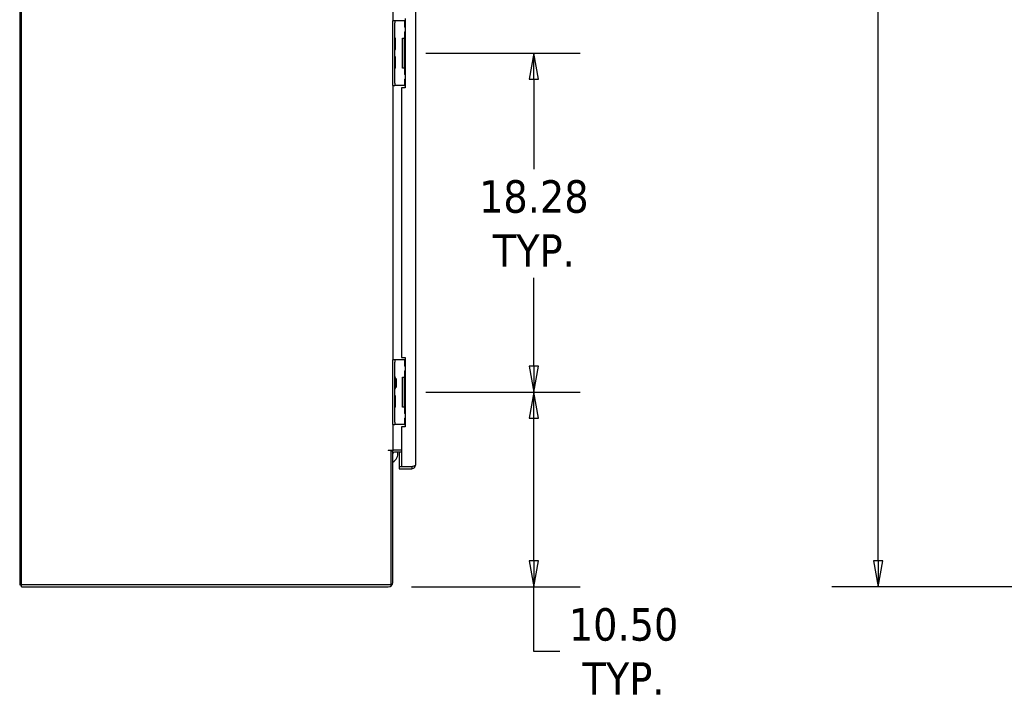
# Model space of a CAD drawing. Extents: x 784 to 1207, y 24 to 294.
# Tile 32 of 217: x 798 to 851, y 134 to 171. Entities that reach past the tile are written whole.
import ezdxf

# ---------------------------------------------------------------- set-up
doc = ezdxf.new("R2010")
doc.units = 0
doc.header["$LTSCALE"] = 4
doc.header["$MEASUREMENT"] = 0
doc.layers.get('0').update_dxf_attribs({"linetype": 'CONTINUOUS'})
doc.layers.get('DEFPOINTS').update_dxf_attribs({"linetype": 'CONTINUOUS'})
doc.styles.add('ROMANS', font='romans.shx')
doc.dimstyles.new('Default (ANSI)', dxfattribs={"dimscale": 20, "dimtxt": 0.07, "dimasz": 0.07, "dimexe": 0.125, "dimexo": 0.0625, "dimgap": 0.031496, "dimtad": 0, "dimtih": 1, "dimtoh": 1, "dimrnd": 1e-08, "dimzin": 0, "dimdsep": 46, "dimtxsty": 'ROMANS', "dimblk": 'Filled-1', "dimcen": 0.09, "dimdle": 0.393701, "dimclrd": 256, "dimclre": 256, "dimclrt": 256, "dimadec": 0, "dimazin": 0, "dimtfac": 0.928571, "dimtofl": 0, "dimtmove": 0, "dimatfit": 3, "dimfxl": 1, "dimtolj": 1, "dimtzin": 0, "dimlwd": -1, "dimlwe": -1, "dimarcsym": 0})

# ---------------------------------------------------------------- blocks, each defined once
blk = doc.blocks.new('Filled-1')
at = {"color": 0}
for p, q in [((0, 0), (-1, 0.179)), ((-1, 0.179), (-1, -0.179)), ((-1, 0), (0, 0)), ((-1, -0.179), (0, 0))]:
    blk.add_line(p, q, dxfattribs=at)
at = {"color": 0, "flags": 128}
blk.add_lwpolyline([(-1, -0.179), (0, 0), (-1, 0.179), (-1, -0.179)], dxfattribs=at)
at = {"color": 0}
blk.add_solid([(-1, -0.179), (0, 0), (-1, 0.179), (-1, -0.179)], dxfattribs=at)
blk = doc.blocks.new('*D27')
at = {"transparency": 16777216}
for p, q in [((866.328, 232.832), (842.174, 232.832)), ((844.674, 231.432), (844.674, 191.224)), ((844.674, 141.605), (844.674, 182.433)), ((865.078, 140.205), (842.174, 140.205))]:
    blk.add_line(p, q, dxfattribs=at)
at = {"layer": 'DEFPOINTS', "color": 0, "transparency": 16777216}
for p in [(844.674, 232.832), (867.578, 232.832), (866.328, 140.205)]:
    blk.add_point(p, dxfattribs=at)
at = {"transparency": 16777216, "xscale": 1.400000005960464, "yscale": 1.400000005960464, "zscale": 1.400000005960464}
for p, rotation in [((844.674, 232.832), 90), ((844.674, 140.205), 270)]:
    blk.add_blockref('Filled-1', p, dxfattribs=dict(at, rotation=rotation))
at = {"transparency": 16777216, "insert": (844.674, 186.829), "char_height": 1.4, "attachment_point": 5, "style": 'ROMANS'}
blk.add_mtext('\\A1;\\fTahoma|b0|i0;\\H1.7500;(92.6)\\P\\fTahoma|b0|i0;\\H1.7500;TOTAL\\P\\fTahoma|b0|i0;\\H1.7500;HEIGHT', dxfattribs=at)
blk = doc.blocks.new('*D4')
at = {"transparency": 16777216}
for p, q in [((820.264, 150.705), (828.593, 150.705)), ((826.093, 141.605), (826.093, 149.305)), ((819.489, 140.205), (828.593, 140.205)), ((826.093, 136.726), (826.093, 140.205)), ((827.493, 136.726), (826.093, 136.726))]:
    blk.add_line(p, q, dxfattribs=at)
at = {"layer": 'DEFPOINTS', "color": 0, "transparency": 16777216}
for p in [(819.014, 150.705), (826.093, 150.705), (818.239, 140.205)]:
    blk.add_point(p, dxfattribs=at)
at = {"transparency": 16777216, "xscale": 1.400000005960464, "yscale": 1.400000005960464, "zscale": 1.400000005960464}
for p, rotation in [((826.093, 150.705), 90), ((826.093, 140.205), 270)]:
    blk.add_blockref('Filled-1', p, dxfattribs=dict(at, rotation=rotation))
at = {"transparency": 16777216, "insert": (830.933, 136.726), "char_height": 1.4, "attachment_point": 5, "style": 'ROMANS'}
blk.add_mtext('\\A1;\\fTahoma|b0|i0;\\H1.7500;10.50\\P\\fTahoma|b0|i0;\\H1.7500;TYP.', dxfattribs=at)
blk = doc.blocks.new('*D14')
at = {"transparency": 16777216}
for p, q in [((820.264, 168.986), (828.593, 168.986)), ((826.093, 167.586), (826.093, 162.723)), ((826.093, 152.105), (826.093, 156.874)), ((820.264, 150.705), (828.593, 150.705))]:
    blk.add_line(p, q, dxfattribs=at)
at = {"layer": 'DEFPOINTS', "color": 0, "transparency": 16777216}
for p in [(819.014, 168.986), (819.014, 150.705), (826.093, 150.705)]:
    blk.add_point(p, dxfattribs=at)
at = {"transparency": 16777216, "xscale": 1.400000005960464, "yscale": 1.400000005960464, "zscale": 1.400000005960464}
for p, rotation in [((826.093, 168.986), 90), ((826.093, 150.705), 270)]:
    blk.add_blockref('Filled-1', p, dxfattribs=dict(at, rotation=rotation))
at = {"transparency": 16777216, "insert": (826.093, 159.799), "char_height": 1.4, "attachment_point": 5, "style": 'ROMANS'}
blk.add_mtext('\\A1;\\fTahoma|b0|i0;\\H1.7500;18.28\\P\\fTahoma|b0|i0;\\H1.7500;TYP.', dxfattribs=at)

msp = doc.modelspace()

# ---------------------------------------------------------------- linework, layer by layer
for p, q in [((798.358, 230.132), (798.358, 140.309)), ((798.462, 140.309), (798.462, 230.226)), ((819.707, 227.757), (819.707, 146.778)), ((818.483, 185.517), (818.483, 170.736)), ((818.587, 170.736), (818.483, 170.736)), ((818.483, 170.611), (818.483, 170.736)), ((818.483, 167.361), (818.483, 170.611)), ((818.587, 170.736), (818.587, 170.611)), ((818.65, 170.736), (818.587, 170.736)), ((818.587, 167.361), (818.587, 170.611)), ((819.109, 170.736), (818.65, 170.736)), ((819.145, 170.736), (819.109, 170.736)), ((819.109, 170.736), (819.109, 170.392)), ((819.145, 170.861), (819.145, 167.111)), ((819.145, 170.392), (819.109, 170.392)), ((819.109, 170.142), (819.145, 170.142)), ((819.109, 170.142), (819.109, 169.799)), ((818.639, 169.254), (818.639, 169.718)), ((819.014, 169.799), (819.109, 169.799)), ((819.014, 168.174), (819.014, 169.799)), ((819.145, 169.767), (819.093, 169.767)), ((819.093, 169.767), (819.093, 168.205)), ((819.145, 169.799), (819.109, 169.799)), ((818.639, 168.254), (818.639, 168.718)), ((819.109, 168.174), (819.014, 168.174)), ((819.093, 168.205), (819.145, 168.205)), ((819.109, 168.174), (819.145, 168.174)), ((819.109, 168.174), (819.109, 167.83)), ((818.483, 167.236), (818.483, 167.361)), ((818.587, 167.361), (818.587, 167.236)), ((819.145, 167.83), (819.109, 167.83)), ((819.109, 167.58), (819.145, 167.58)), ((819.109, 167.58), (819.109, 167.236)), ((818.483, 167.236), (818.587, 167.236)), ((818.483, 167.236), (818.483, 152.455)), ((818.65, 167.236), (818.587, 167.236)), ((819.109, 167.236), (818.65, 167.236)), ((818.957, 167.111), (818.957, 152.58)), ((819.145, 167.111), (818.957, 167.111)), ((819.109, 167.236), (819.145, 167.236)), ((818.587, 152.455), (818.483, 152.455)), ((818.483, 152.33), (818.483, 152.455)), ((818.587, 152.455), (818.587, 152.33)), ((818.65, 152.455), (818.587, 152.455)), ((819.109, 152.455), (818.65, 152.455)), ((818.957, 152.58), (819.145, 152.58)), ((819.145, 152.455), (819.109, 152.455)), ((819.109, 152.455), (819.109, 152.111)), ((819.145, 152.58), (819.145, 148.83)), ((818.483, 149.08), (818.483, 152.33)), ((818.587, 149.08), (818.587, 152.33)), ((819.145, 152.111), (819.109, 152.111)), ((818.639, 151.423), (818.663, 151.443)), ((818.639, 150.973), (818.639, 151.437)), ((818.663, 151.443), (818.663, 150.966)), ((819.014, 151.517), (819.109, 151.517)), ((819.014, 149.892), (819.014, 151.517)), ((819.145, 151.486), (819.093, 151.486)), ((819.093, 151.486), (819.093, 149.924)), ((819.109, 151.861), (819.145, 151.861)), ((819.109, 151.861), (819.109, 151.517)), ((819.145, 151.517), (819.109, 151.517)), ((818.639, 150.987), (818.663, 150.966)), ((818.639, 149.973), (818.639, 150.437)), ((819.109, 149.892), (819.014, 149.892)), ((819.093, 149.924), (819.145, 149.924)), ((819.109, 149.892), (819.145, 149.892)), ((819.109, 149.892), (819.109, 149.549)), ((819.145, 149.549), (819.109, 149.549)), ((819.109, 149.299), (819.145, 149.299)), ((819.109, 149.299), (819.109, 148.955)), ((818.483, 148.955), (818.483, 149.08)), ((818.483, 148.955), (818.587, 148.955)), ((818.483, 148.955), (818.483, 147.58)), ((818.587, 149.08), (818.587, 148.955)), ((818.65, 148.955), (818.587, 148.955)), ((819.109, 148.955), (818.65, 148.955)), ((818.957, 148.83), (818.957, 146.685)), ((819.145, 148.83), (818.957, 148.83)), ((819.109, 148.955), (819.145, 148.955)), ((818.239, 147.58), (818.483, 147.58)), ((818.379, 147.564), (818.239, 147.564)), ((818.379, 147.564), (818.379, 140.309)), ((818.483, 147.528), (818.379, 147.528)), ((818.577, 147.58), (818.483, 147.58)), ((818.483, 140.449), (818.483, 147.528)), ((818.957, 147.58), (818.577, 147.58)), ((818.957, 147.476), (818.577, 147.476)), ((818.832, 147.476), (818.832, 146.685)), ((818.957, 146.685), (818.832, 146.685)), ((819.51, 146.684), (818.832, 146.684)), ((818.832, 146.684), (818.832, 146.58)), ((819.51, 146.685), (818.957, 146.685)), ((819.51, 146.684), (819.51, 146.58)), ((818.832, 146.58), (819.51, 146.58)), ((798.358, 140.309), (798.462, 140.309)), ((798.462, 140.205), (798.462, 140.309)), ((818.379, 140.309), (798.462, 140.309)), ((798.462, 140.205), (818.239, 140.205))]:
    msp.add_line(p, q)
for centre, radius, start, end in [((818.618, 169.826), 0.0312, 180, 229.2152), ((818.52, 169.712), 0.12, 3.9479, 49.2152), ((818.608, 169.718), 0.0312, 0, 3.9479), ((818.618, 169.146), 0.0312, 130.7848, 180), ((818.52, 169.26), 0.12, 310.7848, 356.0521), ((818.608, 169.254), 0.0312, 356.0521, 0), ((818.618, 168.826), 0.0312, 180, 229.2152), ((818.52, 168.712), 0.12, 3.9479, 49.2152), ((818.608, 168.718), 0.0312, 0, 3.9479), ((818.618, 168.146), 0.0312, 130.7848, 180), ((818.52, 168.26), 0.12, 310.7848, 356.0521), ((818.608, 168.254), 0.0312, 356.0521, 0), ((818.618, 151.545), 0.0312, 180, 229.2152), ((818.52, 151.431), 0.12, 3.9479, 49.2152), ((818.608, 151.437), 0.0312, 0, 3.9479), ((818.618, 150.864), 0.0312, 130.7848, 180), ((818.52, 150.979), 0.12, 310.7848, 356.0521), ((818.608, 150.973), 0.0312, 356.0521, 0), ((818.618, 150.545), 0.0312, 180, 229.2152), ((818.52, 150.431), 0.12, 3.9479, 49.2152), ((818.608, 150.437), 0.0312, 0, 3.9479), ((818.618, 149.864), 0.0312, 130.7848, 180), ((818.52, 149.979), 0.12, 310.7848, 356.0521), ((818.608, 149.973), 0.0312, 356.0521, 0), ((818.239, 147.572), 0.00781, 90, 270), ((818.577, 147.382), 0.198, 90, 132.52), ((818.577, 147.382), 0.0938, 90, 180), ((818.257, 147.38), 0.5, 296.944, 11.1022), ((818.239, 140.449), 0.245, 270, 0)]:
    msp.add_arc(centre, radius, start, end)
for points, knots in [([(819.707, 146.778), (819.707, 146.759), (819.677, 146.741), (819.627, 146.722), (819.593, 146.71), (819.552, 146.697), (819.51, 146.685)], [0, 0, 0, 0, 0.935327, 0.935327, 0.935327, 1.570796, 1.570796, 1.570796, 1.570796]), ([(819.51, 146.58), (819.571, 146.58), (819.632, 146.611), (819.669, 146.66), (819.694, 146.694), (819.707, 146.736), (819.707, 146.778)], [0, 0, 0, 0, 0.935327, 0.935327, 0.935327, 1.570796, 1.570796, 1.570796, 1.570796]), ([(819.564, 146.701), (819.559, 146.698), (819.555, 146.695), (819.55, 146.693), (819.537, 146.687), (819.524, 146.684), (819.51, 146.684)], [0.957768, 0.957768, 0.957768, 0.957768, 1.1271971, 1.1271971, 1.1271971, 1.5707963, 1.5707963, 1.5707963, 1.5707963])]:
    msp.add_open_spline(points, degree=3, knots=knots)

# ---------------------------------------------------------------- dimensions: what is measured, and where the dimension line sits
for base, p1, p2, text, override, picture, middle in [((844.674, 232.832), (866.328, 140.205), (867.578, 232.832), '\\fTahoma|b0|i0;\\H1.7500;(<>)\\P\\fTahoma|b0|i0;\\H1.7500;TOTAL\\P\\fTahoma|b0|i0;\\H1.7500;HEIGHT', {"dimgap": 0.031496, "dimdec": 1, "dimtol": 0, "dimlim": 0, "dimtp": 0, "dimtm": 0, "dimtdec": 1, "dimatfit": 1}, '*D27', (844.674, 186.829)), ((826.093, 150.705), (819.014, 168.986), (819.014, 150.705), '\\fTahoma|b0|i0;\\H1.7500;<>\\P\\fTahoma|b0|i0;\\H1.7500;TYP.', {"dimgap": 0.031496, "dimdec": 2, "dimtol": 0, "dimlim": 0, "dimtp": 0, "dimtm": 0, "dimtdec": 2, "dimatfit": 1}, '*D14', (826.093, 159.799)), ((826.093, 150.705), (818.239, 140.205), (819.014, 150.705), '\\fTahoma|b0|i0;\\H1.7500;<>\\P\\fTahoma|b0|i0;\\H1.7500;TYP.', {"dimgap": 0.031496, "dimdec": 2, "dimtol": 0, "dimlim": 0, "dimtp": 0, "dimtm": 0, "dimtdec": 2, "dimtmove": 1, "dimatfit": 2}, '*D4', (826.245, 136.726))]:
    dim = msp.add_linear_dim(base=base, p1=p1, p2=p2, angle=90, text=text, dimstyle='Default (ANSI)', override=override)
    dim.commit()
    dim.dimension.update_dxf_attribs({"geometry": picture, "text_midpoint": middle, "dimtype": 160})

doc.saveas('drawing.dxf')
